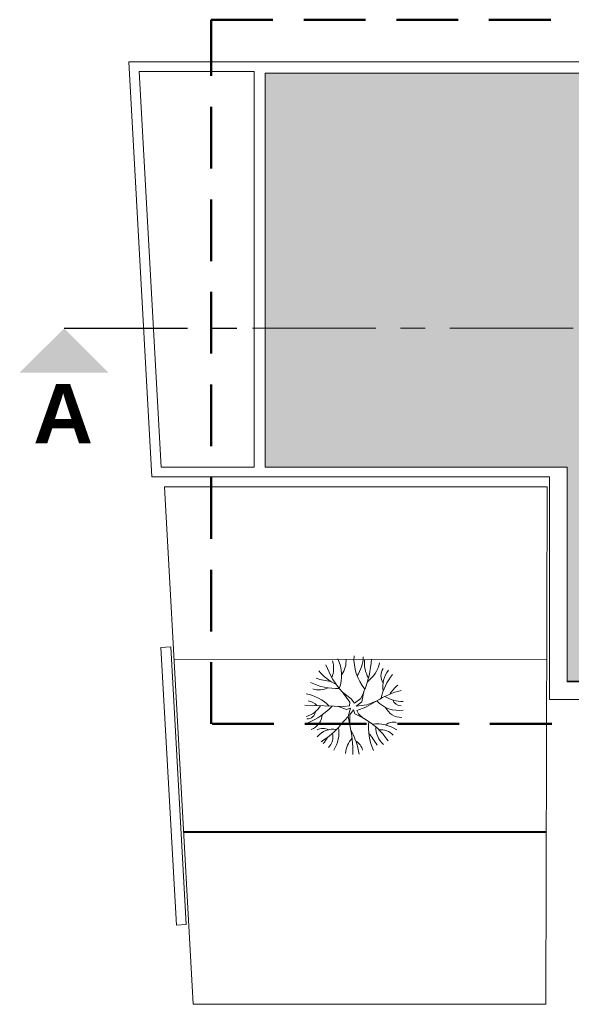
# Model space of a CAD drawing. Extents: x -25320 to 294860, y -9059 to 10983.
# Tile 46 of 58: x 26099 to 26211, y -5424 to -5225. Entities that reach past the tile are written whole.
import ezdxf

# ---------------------------------------------------------------- set-up
doc = ezdxf.new("R2010")
doc.units = 0
doc.header["$MEASUREMENT"] = 0
doc.linetypes.add('AXESx2', pattern=[4, 2.5, -0.5, 0.5, -0.5])
doc.linetypes.add('CACHE2', pattern=[0.1875, 0.125, -0.0625])
doc.layers.get('0').update_dxf_attribs({"color": 250, "lineweight": 0})
doc.layers.add('Aucune', color=7, linetype='Continuous', lineweight=5)
doc.styles.add('STYLE_GENERE_6', font='arialbd.ttf')

msp = doc.modelspace()

# ---------------------------------------------------------------- hatches: boundary and pattern name
h = msp.add_hatch(color=9)
h.dxf.hatch_style = 1
h.paths.add_polyline_path([(26313.92, -5235.77), (26148.71, -5235.77), (26148.71, -5315.55), (26209.88, -5315.55), (26209.88, -5358.9), (26315.53, -5358.9), (26315.53, -5318.54), (26315.53, -5237.92)])
h.paths.add_polyline_path([(26327.83, -5235.77), (26322.86, -5235.77), (26316.03, -5238.24), (26316.03, -5251.32), (26327.83, -5251.32)])
h.paths.add_polyline_path([(26319.83, -5235.77), (26314.55, -5235.77), (26315.66, -5237.26)])
h.paths.add_polyline_path([(26327.83, -5251.82), (26316.03, -5251.82), (26316.03, -5264.62), (26327.83, -5264.62)])
h.paths.add_polyline_path([(26327.83, -5265.12), (26316.03, -5265.12), (26316.03, -5277.92), (26327.83, -5277.92)])
h.paths.add_polyline_path([(26327.83, -5278.42), (26316.03, -5278.42), (26316.03, -5291.22), (26327.83, -5291.22)])
h.paths.add_polyline_path([(26327.83, -5291.72), (26316.03, -5291.72), (26316.03, -5304.52), (26327.83, -5304.52)])
h.paths.add_polyline_path([(26327.83, -5305.02), (26316.03, -5305.02), (26316.03, -5317.82), (26327.83, -5317.82)])
h.paths.add_polyline_path([(26327.83, -5319.09), (26316.03, -5319.09), (26316.03, -5331.84), (26327.83, -5331.84)])
h.paths.add_polyline_path([(26327.83, -5332.39), (26316.03, -5332.39), (26316.03, -5345.14), (26327.83, -5345.14)])
h.paths.add_polyline_path([(26327.83, -5345.69), (26316.03, -5345.69), (26316.03, -5358.44), (26327.83, -5358.44)])

# ---------------------------------------------------------------- linework, layer by layer
at = {"color": 0, "linetype": 'CACHE2', "lineweight": 50, "ltscale": 100}
msp.add_line((26137.81, -5367.58), (26137.81, -5224.94), dxfattribs=at)
at = {"linetype": 'CACHE2', "lineweight": 50, "ltscale": 100}
for p, q in [((26137.81, -5224.94), (26488.01, -5224.94)), ((26488.01, -5367.58), (26137.81, -5367.58))]:
    msp.add_line(p, q, dxfattribs=at)
at = {"color": 253, "linetype": 'Continuous', "lineweight": 20}
for p, q in [((26125.79, -5317.54), (26121.09, -5233.48)), ((26121.11, -5233.48), (26146.51, -5233.46)), ((26146.51, -5233.46), (26146.51, -5233.48)), ((26123.2, -5235.46), (26127.64, -5315.54)), ((26123.22, -5235.46), (26146.51, -5235.46)), ((26146.51, -5235.46), (26146.51, -5315.54)), ((26148.71, -5235.77), (26148.71, -5315.55)), ((26319.83, -5235.77), (26148.71, -5235.77)), ((26148.71, -5235.77), (26148.71, -5315.55)), ((26127.64, -5315.54), (26146.51, -5315.54)), ((26148.71, -5315.55), (26209.88, -5315.55)), ((26148.71, -5315.55), (26209.88, -5315.55)), ((26209.88, -5315.55), (26209.88, -5358.9)), ((26209.88, -5315.55), (26209.88, -5359.05)), ((26125.79, -5317.54), (26206.3, -5317.54)), ((26206.3, -5317.54), (26206.3, -5362.59)), ((26128.36, -5319.56), (26205.82, -5319.54)), ((26134.15, -5424.35), (26128.36, -5319.56)), ((26205.82, -5319.54), (26205.59, -5424.35)), ((26130.3, -5354.56), (26205.7, -5354.54)), ((26209.88, -5358.9), (26328.33, -5358.9)), ((26209.88, -5359.05), (26315.53, -5359.05)), ((26166.12, -5362.48), (26164.41, -5361.16)), ((26165.86, -5363.17), (26164.41, -5361.16)), ((26168.1, -5362.44), (26168.68, -5361.13)), ((26168.33, -5363.1), (26168.7, -5361.02)), ((26156.76, -5363.78), (26164.65, -5364.04)), ((26163.35, -5364), (26165.17, -5364.65)), ((26164.65, -5364.04), (26165.78, -5363.87)), ((26165.78, -5363.87), (26165.86, -5363.17)), ((26166.12, -5362.48), (26166.82, -5363.34)), ((26166.82, -5363.34), (26168.1, -5362.44)), ((26168.33, -5363.1), (26167.17, -5363.95)), ((26167.17, -5363.95), (26169.3, -5363.68)), ((26171.36, -5362.88), (26169.14, -5364.16)), ((26169.3, -5363.68), (26171.36, -5362.88)), ((26206.3, -5362.59), (26328.24, -5362.59)), ((26165.17, -5364.65), (26165.98, -5364.39)), ((26165.52, -5366.04), (26165.98, -5364.39)), ((26165.9, -5365.73), (26165.85, -5367.77)), ((26166.63, -5364.7), (26165.9, -5365.73)), ((26166.9, -5365.5), (26166.63, -5364.7)), ((26166.9, -5365.5), (26168.77, -5366.49)), ((26169.14, -5364.16), (26167.32, -5364.84)), ((26167.32, -5364.84), (26167.6, -5365.49)), ((26168.67, -5366.44), (26167.6, -5365.49)), ((26164.05, -5367.71), (26165.52, -5366.04)), ((26165.52, -5366.04), (26165.85, -5367.77)), ((26205.7, -5389.34), (26132.16, -5389.34)), ((26205.67, -5389.55), (26132.23, -5389.55)), ((26205.59, -5424.35), (26134.15, -5424.35))]:
    msp.add_line(p, q, dxfattribs=at)
at = {"color": 253, "linetype": 'Continuous'}
for p, q in [((26146.51, -5233.46), (26326.31, -5233.46)), ((26129.6, -5351.95), (26127.6, -5352.06)), ((26132.76, -5408.2), (26129.6, -5351.95)), ((26127.6, -5352.06), (26130.76, -5408.32)), ((26130.76, -5408.32), (26132.76, -5408.2))]:
    msp.add_line(p, q, dxfattribs=at)
at = {"linetype": 'AXESx2', "lineweight": 30, "ltscale": 10}
msp.add_line((26108, -5287.44), (26146.13, -5287.44), dxfattribs=at)
at = {"linetype": 'AXESx2', "ltscale": 10}
msp.add_line((26146.13, -5287.44), (26454.34, -5287.44), dxfattribs=at)
at = {"color": 253, "linetype": 'Continuous', "lineweight": 20}
for centre, radius, start, end in [((26176.36, -5354.37), 9.65, 176.6114, 219.4557), ((26160.95, -5353.64), 7.66, 326.7916, 357.4658), ((26176.23, -5350.19), 16.13, 199.569, 222.8565), ((26157.61, -5356.31), 4.98, 337.868, 17.4539), ((26156.85, -5357.74), 7.38, 338.9231, 27.1434), ((26160.76, -5354.95), 4.34, 323.1198, 6.3155), ((26151.04, -5353.44), 19.22, 336.7777, 357.021), ((26174.75, -5355.25), 5.92, 173.3952, 210.402), ((26165.63, -5353.91), 6.37, 306.5637, 348.1078), ((26167.82, -5349.84), 10.81, 220.2933, 244.1841), ((26174.81, -5357.84), 2.63, 146.0707, 212.3963), ((26183.01, -5364.69), 11.05, 139.9749, 167.9252), ((26178.02, -5360.03), 5.48, 141.8825, 189.8004), ((26163.33, -5347.84), 12.56, 244.3449, 271.8835), ((26162.32, -5350.19), 8.73, 248.2667, 267.9274), ((26182.43, -5367.3), 10.25, 132.048, 145.8622), ((26155.74, -5369.64), 8.24, 43.7846, 81.0925), ((26159.66, -5356.35), 4.32, 252.334, 295.0906), ((26180.34, -5377.14), 16.85, 104.0359, 122.1743), ((26176.85, -5355.16), 7.9, 240.1968, 268.7653), ((26155.56, -5360.99), 5.27, 286.1144, 326.705), ((26151.65, -5353.81), 14.71, 293.0614, 316.3751), ((26157.16, -5365.42), 2.55, 37.6862, 83.3208), ((26175.73, -5358.95), 5.88, 221.9906, 279.0624), ((26176.27, -5362.17), 1.75, 198.599, 270.6709), ((26157.19, -5364.79), 1.77, 268.6971, 352.4293), ((26156.79, -5365.39), 3.53, 290.8445, 354.8699), ((26176.26, -5362.81), 3.44, 204.1006, 272.1743), ((26151.58, -5357.41), 16.17, 301.603, 320.4762), ((26142.84, -5373.2), 23.64, 358.6734, 13.2839), ((26161.79, -5378.83), 14.18, 33.5211, 60.5113), ((26181.9, -5368.07), 12.25, 175.2634, 203.4513), ((26171.35, -5374.72), 7.17, 55.9619, 97.2625), ((26174.65, -5369.67), 2.46, 73.3924, 129.1288), ((26160.43, -5370.97), 2.51, 62.3217, 118.1159), ((26162.57, -5372.91), 4.28, 81.7285, 139.9992), ((26159.29, -5370.16), 3.16, 316.6523, 12.8043), ((26156.97, -5369.29), 6.69, 327.6382, 8.8421), ((26152.64, -5376.17), 15.33, 9.2654, 28.7876), ((26157.24, -5380.19), 16.45, 30.4625, 40.5768), ((26175.96, -5368.16), 4.85, 179.7912, 227.9098), ((26172.16, -5372.22), 3.46, 43.6228, 96.1116), ((26155.5, -5367.19), 6.61, 318.8432, 331.8454), ((26170.34, -5374.02), 5.36, 138.4395, 174.7346), ((26165.81, -5373.45), 2.71, 12.2646, 61.6468)]:
    msp.add_arc(centre, radius, start, end, dxfattribs=at)
at = {"layer": 'Aucune', "color": 7, "linetype": 'Continuous', "lineweight": 15}
msp.add_solid([(26099.01, -5296.42), (26116.98, -5296.42), (26108, -5287.44)], dxfattribs=at)

# ---------------------------------------------------------------- texts
at = {"layer": 'Aucune', "color": 7, "linetype": 'Continuous', "lineweight": 50, "insert": (26101.76, -5298.74), "char_height": 12, "attachment_point": 1, "line_spacing_factor": 0.975772, "style": 'STYLE_GENERE_6'}
msp.add_mtext('A', dxfattribs=at)

doc.saveas('drawing.dxf')
